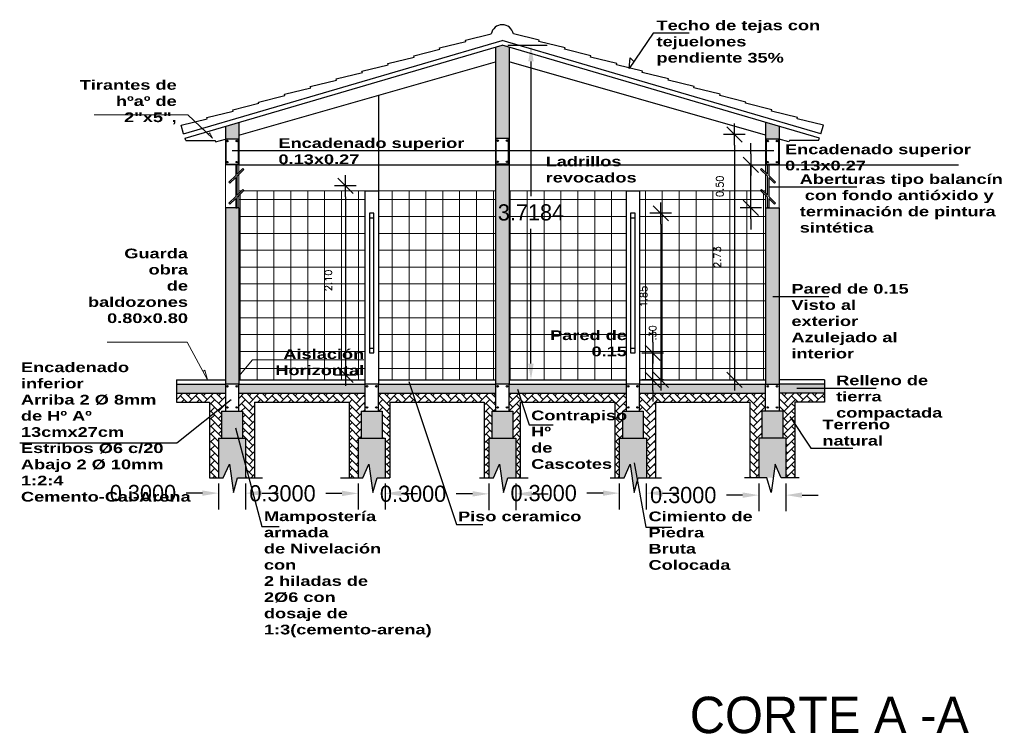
# Model space of a CAD drawing. Header units: millimetres. Extents: x 2197 to 2474, y 339 to 418.
# Tile 13 of 14: x 2438 to 2449, y 367 to 375. Entities that reach past the tile are written whole.
import ezdxf

# ---------------------------------------------------------------- set-up
doc = ezdxf.new("R2010")
doc.units = ezdxf.units.MM
for name, color, linetype in [('aberturas', 2, 'Continuous'), ('Cotas', 3, 'Continuous'), ('ESTRUCT', 113, 'Continuous'), ('FOLHA', 2, 'Continuous')]:
    doc.layers.add(name, color=color, linetype=linetype)
doc.layers.add('P1-HACHURA', color=1, linetype='Continuous', lineweight=5)
doc.styles.add('REGUA60', font='cityb___.ttf', dxfattribs={"width": 1.4})
doc.styles.add('SIMPLEX_8', font='simplex.shx')
doc.dimstyles.new('Copy of 08', dxfattribs={"dimtxt": 0.08, "dimasz": 0.12, "dimexe": 0, "dimexo": 0, "dimgap": 0.15, "dimtad": 1, "dimzin": 4, "dimdsep": 46, "dimtxsty": 'SIMPLEX_8', "dimblk1": 'D', "dimblk2": 'D', "dimsah": 1, "dimcen": 0.09, "dimse1": 1, "dimse2": 1, "dimclre": 256, "dimclrt": 2, "dimadec": 0, "dimazin": 0, "dimtfac": 1, "dimtmove": 2, "dimatfit": 3, "dimldrblk": 'D', "dimfxl": 1, "dimtolj": 1, "dimtzin": 0, "dimarcsym": 0})
doc.dimstyles.get("Standard").update_dxf_attribs({"dimtxt": 0.18, "dimasz": 0.18, "dimexe": 0.18, "dimexo": 0.0625, "dimgap": 0.09, "dimtad": 0, "dimtih": 1, "dimtoh": 1, "dimdec": 4, "dimzin": 0, "dimdsep": 46, "dimtxsty": 'Standard', "dimcen": 0.09, "dimadec": 0, "dimazin": 0, "dimtfac": 1, "dimtdec": 4, "dimtofl": 0, "dimtmove": 0, "dimatfit": 3, "dimfxl": 1, "dimtolj": 1, "dimtzin": 0, "dimarcsym": 0})

# ---------------------------------------------------------------- blocks, each defined once
blk = doc.blocks.new('*D159')
at = {"layer": 'Cotas', "color": 0, "lineweight": -2, "transparency": 16777216}
for p, q in [((2443.268, 374.685), (2443.704, 374.685)), ((2443.524, 374.505), (2443.524, 373.006)), ((2443.524, 371.147), (2443.524, 372.646)), ((2443.343, 370.967), (2443.704, 370.967))]:
    blk.add_line(p, q, dxfattribs=at)
at = {"layer": 'Cotas', "color": 0, "transparency": 16777216}
for points in [[(2443.494, 374.505), (2443.554, 374.505), (2443.524, 374.685)], [(2443.494, 371.147), (2443.554, 371.147), (2443.524, 370.967)]]:
    blk.add_solid(points, dxfattribs=at)
at = {"layer": 'Defpoints', "color": 0, "transparency": 16777216}
for p in [(2443.205, 374.685), (2443.28, 370.967), (2443.524, 370.967)]:
    blk.add_point(p, dxfattribs=at)
at = {"layer": 'Cotas', "color": 0, "lineweight": 5, "transparency": 16777216, "insert": (2443.524, 372.826), "char_height": 0.18, "attachment_point": 5}
blk.add_mtext('\\A1;3.7184', dxfattribs=at)
blk = doc.blocks.new('D')
for p, q in [((0, -1), (0, 1)), ((-1, 0), (1, 0))]:
    blk.add_line(p, q)
at = {"color": 4}
blk.add_line((-0.707, -0.707), (0.707, 0.707), dxfattribs=at)
blk = doc.blocks.new('*D160')
at = {"layer": 'Defpoints', "color": 0, "transparency": 16777216}
for p in [(2446.13, 373.694), (2445.784, 370.967), (2446.13, 370.967)]:
    blk.add_point(p, dxfattribs=at)
at = {"layer": 'FOLHA', "color": 0, "lineweight": -2, "transparency": 16777216}
blk.add_line((2445.784, 373.574), (2445.784, 371.087), dxfattribs=at)
at = {"layer": 'FOLHA', "color": 0, "lineweight": -2, "transparency": 16777216, "xscale": 0.12, "yscale": 0.12, "zscale": 0.12}
for p, rotation in [((2445.784, 373.694), 90), ((2445.784, 370.967), 270)]:
    blk.add_blockref('D', p, dxfattribs=dict(at, rotation=rotation))
at = {"layer": 'FOLHA', "color": 2, "transparency": 16777216, "insert": (2445.594, 372.33), "char_height": 0.08, "attachment_point": 5, "rotation": 90, "style": 'SIMPLEX_8'}
blk.add_mtext('\\A1;2.73', dxfattribs=at)
blk = doc.blocks.new('*D161')
at = {"layer": 'Defpoints', "color": 0, "transparency": 16777216}
for p in [(2444.68, 372.817), (2444.73, 370.967), (2444.965, 370.967)]:
    blk.add_point(p, dxfattribs=at)
at = {"layer": 'FOLHA', "color": 0, "lineweight": -2, "transparency": 16777216}
blk.add_line((2444.965, 372.697), (2444.965, 371.087), dxfattribs=at)
at = {"layer": 'FOLHA', "color": 0, "lineweight": -2, "transparency": 16777216, "xscale": 0.12, "yscale": 0.12, "zscale": 0.12}
for p, rotation in [((2444.965, 372.817), 90), ((2444.965, 370.967), 270)]:
    blk.add_blockref('D', p, dxfattribs=dict(at, rotation=rotation))
at = {"layer": 'FOLHA', "color": 2, "transparency": 16777216, "insert": (2444.775, 371.892), "char_height": 0.08, "attachment_point": 5, "rotation": 90, "style": 'SIMPLEX_8'}
blk.add_mtext('\\A1;1.85', dxfattribs=at)
blk = doc.blocks.new('*D162')
at = {"layer": 'Defpoints', "color": 0, "transparency": 16777216}
for p in [(2444.68, 371.267), (2444.876, 371.267), (2444.73, 370.967)]:
    blk.add_point(p, dxfattribs=at)
at = {"layer": 'FOLHA', "color": 0, "lineweight": -2, "transparency": 16777216}
for p, q in [((2444.876, 371.387), (2444.876, 371.507)), ((2444.876, 370.967), (2444.876, 371.267)), ((2444.876, 370.847), (2444.876, 370.727))]:
    blk.add_line(p, q, dxfattribs=at)
at = {"layer": 'FOLHA', "color": 0, "lineweight": -2, "transparency": 16777216, "xscale": 0.12, "yscale": 0.12, "zscale": 0.12}
for p, rotation in [((2444.876, 371.267), 270), ((2444.876, 370.967), 90)]:
    blk.add_blockref('D', p, dxfattribs=dict(at, rotation=rotation))
at = {"layer": 'FOLHA', "color": 2, "transparency": 16777216, "insert": (2444.876, 371.489), "char_height": 0.08, "attachment_point": 5, "rotation": 90, "style": 'SIMPLEX_8'}
blk.add_mtext('\\A1;.30', dxfattribs=at)
blk = doc.blocks.new('*D163')
at = {"layer": 'Defpoints', "color": 0, "transparency": 16777216}
for p in [(2445.966, 373.357), (2446.13, 373.357), (2445.965, 372.877)]:
    blk.add_point(p, dxfattribs=at)
at = {"layer": 'FOLHA', "color": 0, "lineweight": -2, "transparency": 16777216}
for p, q in [((2445.966, 373.477), (2445.966, 373.597)), ((2445.966, 372.877), (2445.966, 373.357)), ((2445.966, 372.757), (2445.966, 372.637))]:
    blk.add_line(p, q, dxfattribs=at)
at = {"layer": 'FOLHA', "color": 0, "lineweight": -2, "transparency": 16777216, "xscale": 0.12, "yscale": 0.12, "zscale": 0.12}
for p, rotation in [((2445.966, 373.357), 270), ((2445.966, 372.877), 90)]:
    blk.add_blockref('D', p, dxfattribs=dict(at, rotation=rotation))
at = {"layer": 'FOLHA', "color": 2, "transparency": 16777216, "insert": (2445.621, 373.117), "char_height": 0.08, "attachment_point": 5, "rotation": 90, "style": 'SIMPLEX_8'}
blk.add_mtext('\\A1;0.50', dxfattribs=at)
blk = doc.blocks.new('A$C15576121')
for p, q in [((3.158, 1.039), (3.445, 1.11)), ((3.978, 1.039), (3.691, 1.11)), ((2.871, 0.954), (3.162, 1.025)), ((3.162, 1.025), (3.158, 1.039)), ((3.973, 1.025), (3.978, 1.039)), ((4.265, 0.954), (3.973, 1.025)), ((2.584, 0.868), (2.875, 0.939)), ((2.875, 0.939), (2.871, 0.954)), ((4.26, 0.939), (4.265, 0.954)), ((4.552, 0.868), (4.26, 0.939)), ((2.01, 0.696), (2.301, 0.768)), ((2.297, 0.782), (2.588, 0.853)), ((2.301, 0.768), (2.297, 0.782)), ((2.588, 0.853), (2.584, 0.868)), ((4.547, 0.853), (4.552, 0.868)), ((4.839, 0.782), (4.547, 0.853)), ((4.835, 0.768), (4.839, 0.782)), ((5.126, 0.696), (4.835, 0.768)), ((1.722, 0.611), (2.014, 0.682)), ((2.014, 0.682), (2.01, 0.696)), ((5.122, 0.682), (5.126, 0.696)), ((5.413, 0.611), (5.122, 0.682)), ((1.435, 0.525), (1.727, 0.596)), ((1.727, 0.596), (1.722, 0.611)), ((5.409, 0.596), (5.413, 0.611)), ((5.7, 0.525), (5.409, 0.596)), ((1.148, 0.439), (1.44, 0.51)), ((1.153, 0.425), (1.148, 0.439)), ((1.44, 0.51), (1.435, 0.525)), ((5.696, 0.51), (5.7, 0.525)), ((5.987, 0.439), (5.696, 0.51)), ((5.983, 0.425), (5.987, 0.439)), ((0.574, 0.267), (0.866, 0.339)), ((0.861, 0.353), (1.153, 0.425)), ((0.866, 0.339), (0.861, 0.353)), ((6.274, 0.353), (5.983, 0.425)), ((6.27, 0.339), (6.274, 0.353)), ((6.561, 0.267), (6.27, 0.339)), ((0.287, 0.182), (0.578, 0.253)), ((0.578, 0.253), (0.574, 0.267)), ((6.557, 0.253), (6.561, 0.267)), ((6.848, 0.182), (6.557, 0.253)), ((0, 0.096), (0.291, 0.167)), ((0.291, 0.167), (0.287, 0.182)), ((6.844, 0.167), (6.848, 0.182)), ((7.135, 0.096), (6.844, 0.167)), ((0.029, 0), (0, 0.096)), ((7.107, 0), (7.135, 0.096))]:
    blk.add_line(p, q)
blk.add_arc((3.568, 1.087), 0.125, 10.3026, 169.6974)
blk = doc.blocks.new('*D164')
at = {"layer": 'Cotas', "color": 0, "lineweight": -2, "transparency": 16777216}
for p, q in [((2446.055, 369.816), (2446.055, 369.506)), ((2446.355, 369.816), (2446.355, 369.506)), ((2445.875, 369.686), (2445.695, 369.686)), ((2446.535, 369.686), (2446.715, 369.686))]:
    blk.add_line(p, q, dxfattribs=at)
at = {"layer": 'Cotas', "color": 0, "transparency": 16777216}
for points in [[(2445.875, 369.716), (2445.875, 369.656), (2446.055, 369.686)], [(2446.535, 369.716), (2446.535, 369.656), (2446.355, 369.686)]]:
    blk.add_solid(points, dxfattribs=at)
at = {"layer": 'Defpoints', "color": 0, "transparency": 16777216}
for p in [(2446.055, 369.878), (2446.355, 369.878), (2446.055, 369.686)]:
    blk.add_point(p, dxfattribs=at)
at = {"layer": 'Cotas', "color": 0, "transparency": 16777216, "insert": (2445.215, 369.686), "char_height": 0.18, "attachment_point": 5}
blk.add_mtext('\\A1;0.3000', dxfattribs=at)
blk = doc.blocks.new('*D165')
at = {"layer": 'Cotas', "color": 0, "lineweight": -2, "transparency": 16777216}
for p, q in [((2444.505, 369.816), (2444.505, 369.528)), ((2444.805, 369.816), (2444.805, 369.528)), ((2444.325, 369.708), (2444.145, 369.708)), ((2444.985, 369.708), (2445.165, 369.708))]:
    blk.add_line(p, q, dxfattribs=at)
at = {"layer": 'Cotas', "color": 0, "transparency": 16777216}
for points in [[(2444.325, 369.738), (2444.325, 369.678), (2444.505, 369.708)], [(2444.985, 369.738), (2444.985, 369.678), (2444.805, 369.708)]]:
    blk.add_solid(points, dxfattribs=at)
at = {"layer": 'Defpoints', "color": 0, "transparency": 16777216}
for p in [(2444.505, 369.878), (2444.805, 369.878), (2444.505, 369.708)]:
    blk.add_point(p, dxfattribs=at)
at = {"layer": 'Cotas', "color": 0, "transparency": 16777216, "insert": (2443.665, 369.708), "char_height": 0.18, "attachment_point": 5}
blk.add_mtext('\\A1;0.3000', dxfattribs=at)
blk = doc.blocks.new('*D166')
at = {"layer": 'Cotas', "color": 0, "lineweight": -2, "transparency": 16777216}
for p, q in [((2443.055, 369.816), (2443.055, 369.52)), ((2443.355, 369.816), (2443.355, 369.52)), ((2442.875, 369.7), (2442.695, 369.7)), ((2443.535, 369.7), (2443.715, 369.7))]:
    blk.add_line(p, q, dxfattribs=at)
at = {"layer": 'Cotas', "color": 0, "transparency": 16777216}
for points in [[(2442.875, 369.73), (2442.875, 369.67), (2443.055, 369.7)], [(2443.535, 369.73), (2443.535, 369.67), (2443.355, 369.7)]]:
    blk.add_solid(points, dxfattribs=at)
at = {"layer": 'Defpoints', "color": 0, "transparency": 16777216}
for p in [(2443.055, 369.878), (2443.355, 369.878), (2443.055, 369.7)]:
    blk.add_point(p, dxfattribs=at)
at = {"layer": 'Cotas', "color": 0, "transparency": 16777216, "insert": (2442.215, 369.7), "char_height": 0.18, "attachment_point": 5}
blk.add_mtext('\\A1;0.3000', dxfattribs=at)
blk = doc.blocks.new('*D167')
at = {"layer": 'Cotas', "color": 0, "lineweight": -2, "transparency": 16777216}
for p, q in [((2441.605, 369.816), (2441.605, 369.525)), ((2441.905, 369.816), (2441.905, 369.525)), ((2441.425, 369.705), (2441.245, 369.705)), ((2442.085, 369.705), (2442.265, 369.705))]:
    blk.add_line(p, q, dxfattribs=at)
at = {"layer": 'Cotas', "color": 0, "transparency": 16777216}
for points in [[(2441.425, 369.735), (2441.425, 369.675), (2441.605, 369.705)], [(2442.085, 369.735), (2442.085, 369.675), (2441.905, 369.705)]]:
    blk.add_solid(points, dxfattribs=at)
at = {"layer": 'Defpoints', "color": 0, "transparency": 16777216}
for p in [(2441.605, 369.878), (2441.905, 369.878), (2441.605, 369.705)]:
    blk.add_point(p, dxfattribs=at)
at = {"layer": 'Cotas', "color": 0, "transparency": 16777216, "insert": (2440.765, 369.705), "char_height": 0.18, "attachment_point": 5}
blk.add_mtext('\\A1;0.3000', dxfattribs=at)
blk = doc.blocks.new('*D168')
at = {"layer": 'Cotas', "color": 0, "lineweight": -2, "transparency": 16777216}
for p, q in [((2440.055, 369.816), (2440.055, 369.528)), ((2440.355, 369.816), (2440.355, 369.528)), ((2439.875, 369.708), (2439.695, 369.708)), ((2440.535, 369.708), (2440.715, 369.708))]:
    blk.add_line(p, q, dxfattribs=at)
at = {"layer": 'Cotas', "color": 0, "transparency": 16777216}
for points in [[(2439.875, 369.738), (2439.875, 369.678), (2440.055, 369.708)], [(2440.535, 369.738), (2440.535, 369.678), (2440.355, 369.708)]]:
    blk.add_solid(points, dxfattribs=at)
at = {"layer": 'Defpoints', "color": 0, "transparency": 16777216}
for p in [(2440.055, 369.878), (2440.355, 369.878), (2440.055, 369.708)]:
    blk.add_point(p, dxfattribs=at)
at = {"layer": 'Cotas', "color": 0, "transparency": 16777216, "insert": (2439.215, 369.708), "char_height": 0.18, "attachment_point": 5}
blk.add_mtext('\\A1;0.3000', dxfattribs=at)
blk = doc.blocks.new('*D158')
at = {"layer": 'Defpoints', "color": 0, "transparency": 16777216}
for p in [(2443.736, 373.121), (2441.463, 371.021), (2443.736, 371.021)]:
    blk.add_point(p, dxfattribs=at)
at = {"layer": 'FOLHA', "color": 0, "lineweight": -2, "transparency": 16777216}
blk.add_line((2441.463, 373.001), (2441.463, 371.141), dxfattribs=at)
at = {"layer": 'FOLHA', "color": 0, "lineweight": -2, "transparency": 16777216, "xscale": 0.12, "yscale": 0.12, "zscale": 0.12}
for p, rotation in [((2441.463, 373.121), 90), ((2441.463, 371.021), 270)]:
    blk.add_blockref('D', p, dxfattribs=dict(at, rotation=rotation))
at = {"layer": 'FOLHA', "color": 2, "transparency": 16777216, "insert": (2441.273, 372.071), "char_height": 0.08, "attachment_point": 5, "rotation": 90, "style": 'SIMPLEX_8'}
blk.add_mtext('\\A1;2.10', dxfattribs=at)

msp = doc.modelspace()

# ---------------------------------------------------------------- hatches: boundary and pattern name
at = {"layer": 'P1-HACHURA', "lineweight": 20}
h = msp.add_hatch(dxfattribs=at)
h.set_pattern_fill('AR-B816C', color=252, scale=0.01, style=0)
h.set_pattern_definition([(0, (2435.982175, 359.844116), (0.08, 0.08), [0.15625, -0.00375]), (0, (2435.902175, 359.847866), (0.08, 0.08), [0.15625, -0.00375]), (90, (2435.982175, 359.844116), (-0.08, 0.08), [-0.08375, 0.07625]), (90, (2435.978425, 359.844116), (-0.08, 0.08), [-0.08375, 0.07625])])
h.paths.add_polyline_path([(2443.13041, 370.91705), (2443.28041, 370.91705), (2443.28041, 374.66343), (2443.20541, 374.68541), (2443.13041, 374.66343)])
h.paths.add_polyline_path([(2443.27516, 373.64655), (2443.27516, 373.36755), (2443.13566, 373.36755), (2443.13566, 373.64655)], flags=16)
h.paths.add_polyline_path([(2443.32166, 370.61705), (2443.08915, 370.61705), (2443.08915, 370.31705), (2443.32166, 370.31705)])
h.paths.add_polyline_path([(2441.87166, 370.61705), (2441.63915, 370.61705), (2441.63915, 370.31705), (2441.87166, 370.31705)])
h.paths.add_polyline_path([(2440.32166, 370.31705), (2440.32166, 370.61705), (2440.08915, 370.61705), (2440.08915, 370.31705)])
h.paths.add_polyline_path([(2440.28041, 372.87705), (2440.13041, 372.87705), (2440.13041, 370.91705), (2440.28041, 370.91705)])
h.paths.add_polyline_path([(2440.28041, 373.82824), (2440.13041, 373.78429), (2440.13041, 373.35705), (2440.28041, 373.35705)])
h.paths.add_polyline_path([(2440.27516, 373.64217), (2440.27516, 373.36317), (2440.13566, 373.36317), (2440.13566, 373.64217)], flags=16)
h.paths.add_polyline_path([(2446.28041, 373.78429), (2446.13041, 373.82824), (2446.13041, 373.35705), (2446.28041, 373.35705)])
h.paths.add_polyline_path([(2446.13566, 373.64217), (2446.27516, 373.64217), (2446.27516, 373.36317), (2446.13566, 373.36317)], flags=16)
h.paths.add_polyline_path([(2446.13041, 372.87705), (2446.13041, 370.91705), (2446.28041, 370.91705), (2446.28041, 372.87705)])
h.paths.add_polyline_path([(2446.08915, 370.61705), (2446.08915, 370.31705), (2446.32166, 370.31705), (2446.32166, 370.61705)])
h.paths.add_polyline_path([(2444.77166, 370.61705), (2444.53915, 370.61705), (2444.53915, 370.31705), (2444.77166, 370.31705)])
at = {"layer": 'P1-HACHURA', "lineweight": 5}
h = msp.add_hatch(dxfattribs=at)
h.set_pattern_fill('ANSI37', color=1, scale=1.5, angle=45, style=0)
h.set_pattern_definition([(90, (2435.98218, 359.84412), (-0.1875, 3e-17), []), (180, (2435.98218, 359.84412), (-3e-17, -0.1875), [])])
h.paths.add_polyline_path([(2441.68041, 373.06705), (2440.33139, 373.06705), (2440.28041, 373.0172), (2440.28041, 372.87705), (2440.28041, 370.96705), (2441.68041, 370.96705)])
h.paths.add_polyline_path([(2441.83041, 370.96705), (2443.13041, 370.96705), (2443.13041, 373.06705), (2441.83041, 373.06705)])
h.paths.add_polyline_path([(2443.28041, 370.96705), (2444.58041, 370.96705), (2444.58041, 373.06705), (2443.28041, 373.06705)])
h.paths.add_polyline_path([(2444.73041, 370.96705), (2446.13041, 370.96705), (2446.13041, 372.87705), (2446.13041, 373.0172), (2446.07942, 373.06705), (2444.73041, 373.06705)])
h.paths.add_polyline_path([(2440.41493, 371.14183), (2441.71819, 371.14183), (2441.71819, 371.36741), (2440.41493, 371.36741)], flags=9)
h.paths.add_polyline_path([(2443.05948, 372.69123), (2443.98948, 372.69123), (2443.98948, 372.96123), (2443.05948, 372.96123)], flags=9)
h.paths.add_polyline_path([(2443.54935, 371.34947), (2444.63693, 371.34947), (2444.63693, 371.57505), (2443.54935, 371.57505)], flags=9)
h.paths.add_polyline_path([(2445.6536, 372.18847), (2445.6536, 372.47228), (2445.5336, 372.47228), (2445.5336, 372.18847)], flags=24)
h.paths.add_polyline_path([(2444.83485, 371.75776), (2444.83485, 372.02633), (2444.71485, 372.02633), (2444.71485, 371.75776)], flags=9)
h.paths.add_polyline_path([(2444.93606, 371.38473), (2444.93606, 371.59235), (2444.81606, 371.59235), (2444.81606, 371.38473)], flags=24)
h.paths.add_polyline_path([(2445.68068, 372.97514), (2445.68068, 373.25895), (2445.56068, 373.25895), (2445.56068, 372.97514)], flags=9)
h = msp.add_hatch(dxfattribs=at)
h.set_pattern_fill('AR-CONC', color=252, scale=0.02, style=0)
h.set_pattern_definition([(50, (2435.98218, 359.84412), (0.143452, -0.0125504), [0.015, -0.165]), (355, (2435.98218, 359.84412), (-0.0277503, 0.1504384), [0.012, -0.132]), (100.4514, (2435.99413, 359.84307), (0.1157019, 0.1378879), [0.012748, -0.1402284]), (46.1842, (2435.98218, 359.88412), (0.2134482, -0.0331038), [0.0225, -0.2475]), (96.6356, (2435.99996, 359.88136), (0.1869325, 0.1948236), [0.019122, -0.2103426]), (351.1842, (2435.98218, 359.88412), (0.1869324, 0.1948237), [0.018, -0.198]), (21, (2436.00218, 359.87412), (0.1193814, -0.0805238), [0.015, -0.165]), (326, (2436.00218, 359.87412), (0.048663, 0.14503), [0.012, -0.132]), (71.4514, (2436.01212, 359.8674), (0.1680445, 0.0645061), [0.012748, -0.1402284]), (37.5, (2435.982175, 359.844116), (0.00243197, 0.06657877), [0, -0.1304, 0, -0.134, 0, -0.1325]), (7.5, (2435.982175, 359.844116), (0.0526139, 0.07888234), [0, -0.0764, 0, -0.1274, 0, -0.0505]), (327.5, (2435.937575, 359.844116), (0.10676449, -0.00451097), [0, -0.05, 0, -0.156, 0, -0.207]), (317.5, (2435.91758, 359.84412), (0.11663723, 0.020021), [0, -0.065, 0, -0.1036, 0, -0.147])])
h.paths.add_polyline_path([(2446.28041, 370.91705), (2446.28041, 370.81705), (2446.78389, 370.81705), (2446.78389, 370.91705)])
h.paths.add_polyline_path([(2444.73041, 370.91705), (2444.73041, 370.81705), (2446.13041, 370.81705), (2446.13041, 370.91705)])
h.paths.add_polyline_path([(2444.58041, 370.81705), (2444.58041, 370.91705), (2443.28041, 370.91705), (2443.28041, 370.81705)])
h.paths.add_polyline_path([(2443.13041, 370.81705), (2443.13041, 370.91705), (2441.83041, 370.91705), (2441.83041, 370.81705)])
h.paths.add_polyline_path([(2440.28041, 370.91705), (2440.28041, 370.81705), (2441.68041, 370.81705), (2441.68041, 370.91705)])
h.paths.add_polyline_path([(2439.58679, 370.91705), (2439.58679, 370.81705), (2440.13041, 370.81705), (2440.13041, 370.91705)])
h = msp.add_hatch(dxfattribs=at)
h.set_pattern_fill('AR-HBONE', color=252, scale=0.015, style=0)
h.set_pattern_definition([(45, (2435.982175, 359.844116), (7e-18, 0.08485281), [0.18, -0.06]), (135, (2436.0246, 359.88654), (7e-18, 0.08485281), [0.18, -0.06])])
h.paths.add_polyline_path([(2439.95541, 369.87881), (2440.05541, 369.87838), (2440.05541, 370.31705), (2440.08915, 370.31705), (2440.08915, 370.61705), (2440.13041, 370.61705), (2440.13041, 370.81705), (2439.58679, 370.81705), (2439.58679, 370.71705), (2439.95541, 370.71705)])
h.paths.add_polyline_path([(2440.45541, 370.71705), (2441.50541, 370.71705), (2441.50541, 369.87856), (2441.60541, 369.8783), (2441.60541, 370.31705), (2441.63915, 370.31705), (2441.63915, 370.61705), (2441.68041, 370.61705), (2441.68041, 370.81705), (2440.28041, 370.81705), (2440.28041, 370.61705), (2440.32166, 370.61705), (2440.32166, 370.31705), (2440.35541, 370.31705), (2440.35541, 369.87801), (2440.45541, 369.87785)])
h.paths.add_polyline_path([(2441.87166, 370.61705), (2441.87166, 370.31705), (2441.90541, 370.31705), (2441.90541, 369.87787), (2441.95541, 369.87772), (2441.95541, 370.71705), (2443.00541, 370.71705), (2443.00541, 369.8786), (2443.05541, 369.87838), (2443.05541, 370.31705), (2443.08915, 370.31705), (2443.08915, 370.61705), (2443.13041, 370.61705), (2443.13041, 370.81705), (2441.83041, 370.81705), (2441.83041, 370.61705)])
h.paths.add_polyline_path([(2444.45541, 370.71705), (2444.45541, 369.8786), (2444.50541, 369.87838), (2444.50541, 370.31705), (2444.53915, 370.31705), (2444.53915, 370.61705), (2444.58041, 370.61705), (2444.58041, 370.81705), (2443.28041, 370.81705), (2443.28041, 370.61705), (2443.32166, 370.61705), (2443.32166, 370.31705), (2443.35541, 370.31705), (2443.35541, 369.87798), (2443.40541, 369.87788), (2443.40541, 370.71705)])
h.paths.add_polyline_path([(2444.90541, 370.71705), (2445.95541, 370.71705), (2445.95541, 369.87782), (2446.05541, 369.878), (2446.05541, 370.31705), (2446.08915, 370.31705), (2446.08915, 370.61705), (2446.13041, 370.61705), (2446.13041, 370.81705), (2444.73041, 370.81705), (2444.73041, 370.61705), (2444.77166, 370.61705), (2444.77166, 370.31705), (2444.80541, 370.31705), (2444.80541, 369.878), (2444.90541, 369.87783)])
h.paths.add_polyline_path([(2446.45541, 370.71705), (2446.78389, 370.71705), (2446.78389, 370.81705), (2446.28041, 370.81705), (2446.28041, 370.61705), (2446.32166, 370.61705), (2446.32166, 370.31705), (2446.35541, 370.31705), (2446.35541, 369.87833), (2446.45541, 369.87866)])
h = msp.add_hatch(dxfattribs=at)
h.set_pattern_fill('GRAVEL', color=252, scale=0.3, style=0)
h.set_pattern_definition([(228.0128, (2436.198175, 360.144116), (-2.39999947, -2.700000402), [0.040361, -3.9957264]), (184.9697, (2436.171175, 360.114116), (3.600000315, 0.299997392), [0.0692604, -6.8567775]), (132.5104, (2436.102175, 360.108116), (2.999997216, -3.300002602), [0.0488364, -4.8348096]), (267.2737, (2435.985175, 360.033116), (0.299998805, 6.000000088), [0.0630714, -6.2440674]), (292.8337, (2435.982175, 359.970116), (-1.500002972, 3.599998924), [0.0618465, -6.122812]), (357.2737, (2436.006175, 359.913116), (-6.000000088, 0.299998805), [0.0630714, -6.2440674]), (37.6942, (2436.069175, 359.910116), (-3.900002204, -2.9999971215), [0.0834087, -8.2574547]), (72.2553, (2436.135175, 359.961116), (2.100003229, 6.599998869), [0.0787464, -7.7958963]), (121.4296, (2436.159175, 360.036116), (-2.40000247, 3.899998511), [0.063285, -6.265222]), (175.2364, (2436.126175, 360.090116), (3.300000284, -0.29999746), [0.0722496, -3.540229]), (222.3974, (2436.054175, 360.096116), (-3.6000022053, -3.2999976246), [0.0934344, -9.2500125]), (138.8141, (2436.282175, 360.030116), (-2.100000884, 1.799999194), [0.0318903, -3.157153]), (171.4692, (2436.258175, 360.051116), (3.899999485, -0.600002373), [0.060671, -6.0064533]), (225, (2436.19818, 360.06012), (-3e-17, -0.3), [0.042426, -0.3818376]), (203.1986, (2436.177175, 360.096116), (1.49999992, 0.6000004), [0.0228474, -2.2618845]), (291.8014, (2436.156175, 360.087116), (-0.29999997, 0.90000008), [0.032311, -1.5832386]), (30.9638, (2436.168175, 360.057116), (0.8999994, 0.60000075), [0.0524787, -1.696807]), (161.5651, (2436.21318, 360.08412), (0.6000001, -0.2999995), [0.0379473, -0.910736]), (16.3895, (2435.982175, 360.087116), (3.00000066, 0.899997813), [0.05316, -5.2628535]), (70.3462, (2436.033175, 360.102116), (-1.199998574, -3.30000064), [0.0445983, -4.4152224]), (293.1986, (2436.213175, 360.144116), (-0.6000004, 1.49999992), [0.0456945, -2.2390374]), (343.6105, (2436.231175, 360.102116), (-3.00000066, 0.899997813), [0.05316, -5.2628535]), (339.444, (2435.982175, 359.901116), (-1.50000055, 0.5999988), [0.051264, -2.511937]), (294.7751, (2436.030175, 359.883116), (-1.499997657, 3.300001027), [0.0429534, -4.252393]), (66.8014, (2436.216175, 359.844116), (0.6000004, 1.49999992), [0.0456945, -2.2390374]), (17.354, (2436.234175, 359.886116), (-3.900000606, -1.19999835), [0.0502893, -4.978627]), (69.444, (2436.069175, 359.844116), (-0.5999988, -1.50000055), [0.025632, -2.537569]), (101.3099, (2436.198175, 359.844116), (-0.2999993, 1.20000023), [0.015297, -1.5144087]), (165.9638, (2436.195175, 359.859116), (0.90000016, -0.2999994), [0.0618465, -1.175085]), (186.009, (2436.135175, 359.874116), (2.999999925, 0.299999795), [0.057315, -5.674177]), (303.6901, (2436.168175, 360.030116), (-0.3000004, 0.59999987), [0.0432666, -1.0383987]), (353.1572, (2436.192175, 359.994116), (5.09999981, -0.600002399), [0.075538, -7.478269]), (60.9454, (2436.267175, 359.985116), (-1.20000001, -2.100000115), [0.030887, -3.057802]), (90, (2436.28218, 360.01212), (-0.3, 0.3), [0.018, -0.282]), (120.2564, (2436.129175, 359.883116), (1.199998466, -2.100000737), [0.041677, -4.126056]), (48.0128, (2436.108175, 359.919116), (2.39999947, 2.700000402), [0.0807216, -3.9553656]), (0, (2436.16218, 359.97912), (0.3, 0.3), [0.078, -0.222]), (325.3048, (2436.240175, 359.979116), (-2.999998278, 2.100002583), [0.047434, -4.695982]), (254.0546, (2436.279175, 359.952116), (-0.29999997, -1.20000004), [0.0436806, -2.1403524]), (207.646, (2436.267175, 359.910116), (-5.699998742, -3.000002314), [0.0711195, -7.040842]), (175.4261, (2436.204175, 359.877116), (-3.9000001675, 0.29999844), [0.0752397, -7.448722])])
h.paths.add_polyline_path([(2443.17486, 370.0311), (2443.21985, 369.71382), (2443.26578, 369.87816), (2443.35541, 369.87798), (2443.35541, 370.31705), (2443.05541, 370.31705), (2443.05541, 369.87838), (2443.10737, 369.87816)])
h.paths.add_polyline_path([(2441.72486, 370.0311), (2441.76985, 369.71382), (2441.81578, 369.87816), (2441.90541, 369.87787), (2441.90541, 370.31705), (2441.60541, 370.31705), (2441.60541, 369.8783), (2441.65737, 369.87816)])
h.paths.add_polyline_path([(2444.80541, 370.31705), (2444.50541, 370.31705), (2444.50541, 369.87838), (2444.55737, 369.87816), (2444.62486, 370.0311), (2444.66985, 369.71382), (2444.71578, 369.87816), (2444.80541, 369.878)])
h.paths.add_polyline_path([(2446.05541, 369.878), (2446.21428, 369.87828), (2446.23595, 370.0311), (2446.30344, 369.87816), (2446.35541, 369.87833), (2446.35541, 370.31705), (2446.05541, 370.31705)])
h.paths.add_polyline_path([(2440.17486, 370.0311), (2440.21985, 369.71382), (2440.26578, 369.87816), (2440.35541, 369.87801), (2440.35541, 370.31705), (2440.05541, 370.31705), (2440.05541, 369.87838), (2440.10737, 369.87816)])

# ---------------------------------------------------------------- linework, layer by layer
at = {"color": 252}
for p, q in [((2439.66629, 373.70034), (2443.20541, 374.73819)), ((2446.74452, 373.70034), (2443.20541, 374.73819)), ((2439.68232, 373.65298), (2443.20541, 374.68541)), ((2443.13041, 374.66343), (2443.13041, 370.91705)), ((2446.72849, 373.65298), (2443.20541, 374.68541)), ((2443.28041, 374.66343), (2443.28041, 370.91705)), ((2440.28041, 373.68372), (2443.13041, 374.50166)), ((2446.13041, 373.68372), (2443.28041, 374.50166)), ((2441.83041, 374.12857), (2441.83041, 370.91705)), ((2440.13041, 373.78429), (2440.13041, 373.35705)), ((2440.28041, 373.82824), (2440.28041, 373.35705)), ((2446.13041, 373.82824), (2446.13041, 373.35705)), ((2446.28041, 373.78429), (2446.28041, 373.35705)), ((2439.69193, 373.62456), (2439.68232, 373.65298)), ((2440.02138, 373.60938), (2440.13041, 373.64067)), ((2446.38943, 373.60938), (2446.28041, 373.64067)), ((2446.71888, 373.62456), (2446.72849, 373.65298)), ((2439.69193, 373.62456), (2440.01624, 373.62456)), ((2440.01624, 373.62456), (2440.02138, 373.60938)), ((2446.39457, 373.62456), (2446.38943, 373.60938)), ((2446.71888, 373.62456), (2446.39457, 373.62456)), ((2440.28041, 373.35705), (2440.13041, 373.35705)), ((2446.13041, 373.35705), (2446.28041, 373.35705)), ((2441.68041, 373.06705), (2441.68041, 370.91705)), ((2441.68041, 373.06705), (2441.83041, 373.06705)), ((2441.83041, 373.06705), (2441.83041, 370.91705)), ((2444.58041, 373.06705), (2444.58041, 370.91705)), ((2444.58041, 373.06705), (2444.73041, 373.06705)), ((2444.73041, 373.06705), (2444.73041, 370.91705)), ((2440.13041, 372.87705), (2440.13041, 370.91705)), ((2440.28041, 372.87705), (2440.13041, 372.87705)), ((2440.28041, 372.87705), (2440.28041, 370.91705)), ((2446.13041, 372.87705), (2446.28041, 372.87705)), ((2446.13041, 372.87705), (2446.13041, 370.91705)), ((2446.28041, 372.87705), (2446.28041, 370.91705)), ((2439.58679, 370.96705), (2440.13041, 370.96705)), ((2439.58679, 370.96705), (2439.58679, 370.71705)), ((2439.58679, 370.91705), (2440.13041, 370.91705)), ((2440.28041, 370.96705), (2441.68041, 370.96705)), ((2440.28041, 370.91705), (2441.68041, 370.91705)), ((2441.83041, 370.96705), (2443.13041, 370.96705)), ((2441.83041, 370.91705), (2443.13041, 370.91705)), ((2443.28041, 370.96705), (2444.58041, 370.96705)), ((2443.28041, 370.91705), (2444.58041, 370.91705)), ((2444.73041, 370.96705), (2446.13041, 370.96705)), ((2444.73041, 370.91705), (2446.13041, 370.91705)), ((2446.78389, 370.96705), (2446.28041, 370.96705)), ((2446.78389, 370.91705), (2446.28041, 370.91705)), ((2446.78389, 370.96705), (2446.78389, 370.71705)), ((2439.58679, 370.81705), (2440.13041, 370.81705)), ((2440.28041, 370.81705), (2441.68041, 370.81705)), ((2441.83041, 370.81705), (2443.13041, 370.81705)), ((2443.28041, 370.81705), (2444.58041, 370.81705)), ((2444.73041, 370.81705), (2446.13041, 370.81705)), ((2446.78389, 370.81705), (2446.28041, 370.81705)), ((2439.58679, 370.71705), (2439.95541, 370.71705)), ((2439.95541, 370.71705), (2439.95541, 369.87816)), ((2440.45541, 370.71705), (2441.50541, 370.71705)), ((2440.45541, 370.71705), (2440.45541, 369.87816)), ((2441.50541, 370.71705), (2441.50541, 369.87816)), ((2441.95541, 370.71705), (2443.00541, 370.71705)), ((2441.95541, 370.71705), (2441.95541, 369.87816)), ((2443.00541, 370.71705), (2443.00541, 369.87816)), ((2443.40541, 370.71705), (2444.45541, 370.71705)), ((2443.40541, 370.71705), (2443.40541, 369.87816)), ((2444.45541, 370.71705), (2444.45541, 369.87816)), ((2444.90541, 370.71705), (2445.95541, 370.71705)), ((2444.90541, 370.71705), (2444.90541, 369.87816)), ((2445.95541, 370.71705), (2445.95541, 369.87816)), ((2446.78389, 370.71705), (2446.45541, 370.71705)), ((2446.45541, 370.71705), (2446.45541, 369.87816)), ((2440.08915, 370.61705), (2440.32166, 370.61705)), ((2440.08915, 370.61705), (2440.08915, 370.31705)), ((2440.32166, 370.61705), (2440.32166, 370.31705)), ((2441.63915, 370.61705), (2441.87166, 370.61705)), ((2441.63915, 370.61705), (2441.63915, 370.31705)), ((2441.87166, 370.61705), (2441.87166, 370.31705)), ((2443.08915, 370.61705), (2443.32166, 370.61705)), ((2443.08915, 370.61705), (2443.08915, 370.31705)), ((2443.32166, 370.61705), (2443.32166, 370.31705)), ((2444.53915, 370.61705), (2444.77166, 370.61705)), ((2444.53915, 370.61705), (2444.53915, 370.31705)), ((2444.77166, 370.61705), (2444.77166, 370.31705)), ((2446.32166, 370.61705), (2446.08915, 370.61705)), ((2446.08915, 370.61705), (2446.08915, 370.31705)), ((2446.32166, 370.61705), (2446.32166, 370.31705)), ((2440.05541, 370.31705), (2440.05541, 369.87816)), ((2440.05541, 370.31705), (2440.35541, 370.31705)), ((2440.35541, 370.31705), (2440.35541, 369.87816)), ((2441.60541, 370.31705), (2441.60541, 369.87816)), ((2441.60541, 370.31705), (2441.90541, 370.31705)), ((2441.90541, 370.31705), (2441.90541, 369.87816)), ((2443.05541, 370.31705), (2443.05541, 369.87816)), ((2443.05541, 370.31705), (2443.35541, 370.31705)), ((2443.35541, 370.31705), (2443.35541, 369.87816)), ((2444.50541, 370.31705), (2444.50541, 369.87816)), ((2444.50541, 370.31705), (2444.80541, 370.31705)), ((2444.80541, 370.31705), (2444.80541, 369.87816)), ((2446.05541, 370.31705), (2446.05541, 369.87816)), ((2446.35541, 370.31705), (2446.05541, 370.31705)), ((2446.35541, 370.31705), (2446.35541, 369.87816))]:
    msp.add_line(p, q, dxfattribs=at)
at = {"color": 252, "lineweight": 5}
for p, q in [((2440.13041, 373.35705), (2440.13041, 372.87705)), ((2440.28041, 373.35705), (2440.28041, 373.27067)), ((2446.13041, 373.35705), (2446.13041, 373.27067)), ((2446.28041, 373.35705), (2446.28041, 372.87705)), ((2440.28041, 373.2497), (2440.28041, 373.03817)), ((2446.13041, 373.2497), (2446.13041, 373.03817)), ((2440.28041, 373.0172), (2440.28041, 372.87705)), ((2446.13041, 373.0172), (2446.13041, 372.87705))]:
    msp.add_line(p, q, dxfattribs=at)
at = {"layer": 'aberturas', "color": 252}
for p, q in [((2441.73041, 372.76705), (2441.78041, 372.76705)), ((2444.63041, 372.76705), (2444.68041, 372.76705)), ((2441.73041, 371.31705), (2441.78041, 371.31705)), ((2444.63041, 371.31705), (2444.68041, 371.31705))]:
    msp.add_line(p, q, dxfattribs=at)
for points in [[(2440.26041, 373.25112), (2440.26041, 373.35705), (2440.24541, 373.35705), (2440.24541, 373.23645)], [(2440.26041, 373.23014), (2440.33591, 373.30396), (2440.32542, 373.31469), (2440.26041, 373.25112)], [(2446.15041, 373.23014), (2446.0749, 373.30396), (2446.08539, 373.31469), (2446.15041, 373.25112)], [(2446.15041, 373.25112), (2446.15041, 373.35705), (2446.16541, 373.35705), (2446.16541, 373.23645)], [(2440.24541, 373.23645), (2440.1699, 373.16263), (2440.18039, 373.15191), (2440.24541, 373.21548)], [(2440.24541, 373.21548), (2440.24541, 373.00395)], [(2440.26041, 373.01862), (2440.26041, 373.23014)], [(2446.15041, 373.01862), (2446.15041, 373.23014)], [(2446.16541, 373.23645), (2446.24091, 373.16263), (2446.23042, 373.15191), (2446.16541, 373.21548)], [(2446.16541, 373.21548), (2446.16541, 373.00395)], [(2440.24541, 373.00395), (2440.1699, 372.93013), (2440.18039, 372.91941), (2440.24541, 372.98298)], [(2440.24541, 372.98298), (2440.24541, 372.87705), (2440.26041, 372.87705), (2440.26041, 372.99764)], [(2440.26041, 372.99764), (2440.33591, 373.07146), (2440.32542, 373.08219), (2440.26041, 373.01862)], [(2446.15041, 372.99764), (2446.0749, 373.07146), (2446.08539, 373.08219), (2446.15041, 373.01862)], [(2446.16541, 372.98298), (2446.16541, 372.87705), (2446.15041, 372.87705), (2446.15041, 372.99764)], [(2446.16541, 373.00395), (2446.24091, 372.93013), (2446.23042, 372.91941), (2446.16541, 372.98298)]]:
    msp.add_lwpolyline(points, dxfattribs=at)
for points in [[(2441.73041, 371.26705), (2441.78041, 371.26705), (2441.78041, 372.81705), (2441.73041, 372.81705)], [(2444.63041, 371.26705), (2444.68041, 371.26705), (2444.68041, 372.81705), (2444.63041, 372.81705)]]:
    msp.add_lwpolyline(points, close=True, dxfattribs=at)
at = {"layer": 'ESTRUCT', "color": 252}
for points in [[(2440.27516, 373.64217), (2440.13566, 373.64217), (2440.13566, 373.36317), (2440.27516, 373.36317), (2440.27516, 373.64217)], [(2443.27516, 373.64655), (2443.13566, 373.64655), (2443.13566, 373.36755), (2443.27516, 373.36755), (2443.27516, 373.64655)], [(2446.27516, 373.64217), (2446.13566, 373.64217), (2446.13566, 373.36317), (2446.27516, 373.36317), (2446.27516, 373.64217)], [(2440.28041, 370.91705), (2440.13041, 370.91705), (2440.13041, 370.61705), (2440.28041, 370.61705), (2440.28041, 370.91705)], [(2441.83041, 370.91705), (2441.68041, 370.91705), (2441.68041, 370.61705), (2441.83041, 370.61705), (2441.83041, 370.91705)], [(2443.28041, 370.91705), (2443.13041, 370.91705), (2443.13041, 370.61705), (2443.28041, 370.61705), (2443.28041, 370.91705)], [(2444.73041, 370.91705), (2444.58041, 370.91705), (2444.58041, 370.61705), (2444.73041, 370.61705), (2444.73041, 370.91705)], [(2446.13041, 370.91705), (2446.28041, 370.91705), (2446.28041, 370.61705), (2446.13041, 370.61705), (2446.13041, 370.91705)]]:
    msp.add_lwpolyline(points, dxfattribs=at)
for centre in [(2440.15388, 373.61985), (2440.25693, 373.61985), (2443.15388, 373.62422), (2443.25693, 373.62422), (2446.15388, 373.61985), (2446.25693, 373.61985), (2440.15388, 373.3855), (2440.25693, 373.3855), (2443.15388, 373.38987), (2443.25693, 373.38987), (2446.15388, 373.3855), (2446.25693, 373.3855), (2440.15388, 370.89472), (2440.25693, 370.89472), (2441.70388, 370.89472), (2441.80693, 370.89472), (2443.15388, 370.89472), (2443.25693, 370.89472), (2444.60388, 370.89472), (2444.70693, 370.89472), (2446.15388, 370.89472), (2446.25693, 370.89472), (2440.15388, 370.66037), (2440.25693, 370.66037), (2441.70388, 370.66037), (2441.80693, 370.66037), (2443.15388, 370.66037), (2443.25693, 370.66037), (2444.60388, 370.66037), (2444.70693, 370.66037), (2446.15388, 370.66037), (2446.25693, 370.66037)]:
    msp.add_circle(centre, 0.008, dxfattribs=at)
at = {"layer": 'FOLHA', "color": 252}
for p, q in [((2444.87997, 374.81935), (2444.61324, 374.42748)), ((2445.28007, 374.81935), (2444.87997, 374.81935)), ((2444.61324, 374.42748), (2444.62575, 374.54421)), ((2444.62575, 374.54421), (2444.66656, 374.50272)), ((2440.20715, 373.51434), (2446.22143, 373.51434)), ((2446.83162, 371.88979), (2446.20922, 371.88979)), ((2443.37539, 370.86234), (2443.50336, 370.46631)), ((2440.19531, 370.74391), (2439.59114, 370.26458)), ((2446.39783, 370.55973), (2446.63359, 370.20599)), ((2443.50336, 370.46631), (2443.7713, 370.46631)), ((2446.63359, 370.20599), (2447.10039, 370.20599))]:
    msp.add_line(p, q, dxfattribs=at)
at = {"layer": 'FOLHA', "color": 2, "lineweight": 5}
for p, q in [((2438.6728, 373.91283), (2439.71531, 373.91283)), ((2438.8166, 371.38369), (2439.70497, 371.38369))]:
    msp.add_line(p, q, dxfattribs=at)
at = {"layer": 'FOLHA', "color": 252, "lineweight": 5}
for p, q in [((2439.71531, 373.91283), (2439.98673, 373.65347)), ((2439.95707, 373.71019), (2439.9429, 373.69536)), ((2439.98673, 373.65347), (2439.95707, 373.71019)), ((2439.70497, 371.38369), (2439.93041, 370.96705)), ((2440.43082, 371.18905), (2440.28041, 371.00654)), ((2441.668, 371.18905), (2440.43082, 371.18905)), ((2439.90278, 371.07264), (2439.87996, 371.06029)), ((2439.93041, 370.96705), (2439.90278, 371.07264))]:
    msp.add_line(p, q, dxfattribs=at)
at = {"layer": 'FOLHA'}
msp.add_line((2440.28041, 373.35705), (2448.27055, 373.35705), dxfattribs=at)
at = {"layer": 'FOLHA', "color": 2}
for p, q in [((2447.14286, 373.10785), (2446.16682, 373.10785)), ((2442.1666, 370.94869), (2442.69556, 369.35772)), ((2446.47799, 370.87574), (2447.35947, 370.87574)), ((2440.24197, 370.43475), (2440.53393, 369.33665)), ((2439.59114, 370.26458), (2437.8462, 370.26458)), ((2444.66886, 370.04333), (2444.79979, 369.32808)), ((2440.53393, 369.33665), (2440.72663, 369.33665)), ((2442.69556, 369.35772), (2442.98903, 369.35772)), ((2444.79979, 369.32808), (2445.08681, 369.32808))]:
    msp.add_line(p, q, dxfattribs=at)
at = {"layer": 'FOLHA', "color": 252}
for points in [[(2439.95355, 369.87882), (2440.10737, 369.87816), (2440.17486, 370.0311), (2440.21985, 369.71382), (2440.26578, 369.87816), (2440.54151, 369.87771)], [(2441.4105, 369.87882), (2441.65737, 369.87816), (2441.72486, 370.0311), (2441.76985, 369.71382), (2441.81578, 369.87816), (2441.95679, 369.87771)], [(2442.95355, 369.87882), (2443.10737, 369.87816), (2443.17486, 370.0311), (2443.21985, 369.71382), (2443.26578, 369.87816), (2443.49271, 369.87771)], [(2444.40355, 369.87882), (2444.55737, 369.87816), (2444.62486, 370.0311), (2444.66985, 369.71382), (2444.71578, 369.87816), (2444.97359, 369.87771)], [(2446.50338, 369.87882), (2446.30344, 369.87816), (2446.23595, 370.0311), (2446.19096, 369.71382), (2446.14503, 369.87816), (2445.89598, 369.87771)]]:
    msp.add_lwpolyline(points, dxfattribs=at)
at = {"layer": 'P1-HACHURA', "color": 252}
msp.add_line((2440.28041, 373.06705), (2440.30994, 373.06705), dxfattribs=at)
at = {"layer": 'P1-HACHURA', "color": 252, "lineweight": 5}
for p, q in [((2440.33139, 373.06705), (2441.68041, 373.06705)), ((2441.83041, 373.06705), (2443.13041, 373.06705)), ((2443.28041, 373.06705), (2444.58041, 373.06705)), ((2444.73041, 373.06705), (2446.13041, 373.06705))]:
    msp.add_line(p, q, dxfattribs=at)

# ---------------------------------------------------------------- block references
at = {"color": 252}
msp.add_blockref('A$C15576121', (2439.63766, 373.70034), dxfattribs=at)

# ---------------------------------------------------------------- texts
at = {"insert": (2445.28786, 367.03559), "char_height": 0.4050353, "attachment_point": 7}
msp.add_mtext_dynamic_manual_height_columns('\\A1;{\\fZurich Cn BT|b0|i0|c0|p34;\\C2;CORTE A -A }', width=12.8012145, gutter_width=1, heights=[0], dxfattribs=at)
at = {"layer": 'FOLHA', "color": 2, "style": 'REGUA60'}
for s, insert, char_height, width, attachment_point in [('Techo de tejas con tejuelones\\Ppendiente 35%', (2444.91817, 374.95891), 0.1078537, 1.9620914, 1), ('Tirantes de hºaº de 2"x5", ', (2439.58985, 374.29753), 0.1078537, 1.2403879, 3), ('Encadenado superior 0.13x0.27', (2440.71979, 373.65086), 0.1078537, 2.2223631, 1), ('Encadenado superior 0.13x0.27', (2446.34579, 373.58148), 0.1078537, 2.2223631, 1), ('Ladrillos revocados ', (2443.68759, 373.44734), 0.1078537, 1.3304703, 1), ('Aberturas tipo balancín  con fondo antióxido y terminación de pintura sintética ', (2446.50903, 373.25061), 0.1078537, 2.2884678, 1), ('Guarda obra\\Pde baldozones\\P0.80x0.80', (2439.71506, 372.42478), 0.1078537, 0.8490937, 3), ('Pared de 0.15\\PVisto al exterior\\PAzulejado al interior', (2446.41673, 372.03199), 0.1078537, 1.3572463, 1), ('Pared de 0.15', (2444.58966, 371.51625), 0.1078537, 1.0248324, 3), ('Aislación Horizontal', (2441.67223, 371.30633), 0.1078537, 1.2403879, 3), ('Encadenado inferior\\PArriba 2 Ø 8mm\\Pde Hº Aº 13cmx27cm\\PEstribos Ø6 c/20\\PAbajo 2 Ø 10mm\\P1:2:4 Cemento-Cal-Arena', (2437.86039, 371.16013), 0.1078537, 1.7244004, 1), ('Relleno de tierra\\Pcompactada', (2446.91367, 371.01494), 0.1078537, 1.1103125, 1), ('Terreno\\Pnatural', (2446.76073, 370.52461), 0.107854, 0.5264521, 1), ('Mampostería armada\\Pde Nivelación con \\P2 hiladas de 2Ø6 con\\Pdosaje de 1:3(cemento-arena)', (2440.5589, 369.50501), 0.1078537, 1.5317048, 1), ('Piso ceramico', (2442.7147, 369.50373), 0.1078537, 1.7321724, 1), ('Cimiento de Piedra\\PBruta Colocada', (2444.83003, 369.50373), 0.1078537, 1.2840098, 1)]:
    msp.add_mtext(s, dxfattribs=dict(at, insert=insert, char_height=char_height, width=width, attachment_point=attachment_point))
at = {"layer": 'FOLHA', "color": 252, "insert": (2443.52687, 370.62517), "char_height": 0.1078537, "width": 0.9027796, "attachment_point": 1, "style": 'REGUA60'}
msp.add_mtext('Contrapiso Hº\\Pde Cascotes', dxfattribs=at)

# ---------------------------------------------------------------- dimensions: what is measured, and where the dimension line sits
at = {"layer": 'Cotas', "color": 252, "lineweight": 5}
dim = msp.add_linear_dim(base=(2443.52448, 370.96705), p1=(2443.20541, 374.68541), p2=(2443.28041, 370.96705), angle=90, dimstyle='Standard', dxfattribs=at)
dim.commit()
dim.dimension.update_dxf_attribs({"geometry": '*D159', "text_midpoint": (2443.52448, 372.82623)})
at = {"layer": 'Cotas', "color": 252}
for base, p1, p2, picture, middle in [((2440.05541, 369.70833), (2440.35541, 369.87816), (2440.05541, 369.87816), '*D168', (2439.21541, 369.70833)), ((2441.60541, 369.70477), (2441.90541, 369.87816), (2441.60541, 369.87816), '*D167', (2440.76541, 369.70477)), ((2443.05541, 369.70005), (2443.35541, 369.87816), (2443.05541, 369.87816), '*D166', (2442.21541, 369.70005)), ((2444.50541, 369.70827), (2444.80541, 369.87816), (2444.50541, 369.87838), '*D165', (2443.66541, 369.70827)), ((2446.05541, 369.68625), (2446.35541, 369.87816), (2446.05541, 369.87816), '*D164', (2445.21541, 369.68625))]:
    dim = msp.add_linear_dim(base=base, p1=p1, p2=p2, dimstyle='Standard', dxfattribs=at)
    dim.commit()
    dim.dimension.update_dxf_attribs({"geometry": picture, "text_midpoint": middle})
at = {"layer": 'FOLHA'}
for base, p1, p2, picture, middle in [((2445.7836, 370.96705), (2446.12977, 373.6937), (2446.13041, 370.96705), '*D160', (2445.5936, 372.33037)), ((2441.46322, 371.02106), (2443.73647, 373.12106), (2443.73647, 371.02106), '*D158', (2441.27322, 372.07106)), ((2444.96485, 370.96705), (2444.68041, 372.81705), (2444.73041, 370.96705), '*D161', (2444.77485, 371.89205))]:
    dim = msp.add_linear_dim(base=base, p1=p1, p2=p2, angle=90, dimstyle='Copy of 08', dxfattribs=at)
    dim.commit()
    dim.dimension.update_dxf_attribs({"geometry": picture, "text_midpoint": middle})
dim = msp.add_linear_dim(base=(2445.96568, 373.35705), p1=(2445.96454, 372.87705), p2=(2446.13041, 373.35705), angle=90, text='0.50', dimstyle='Copy of 08', dxfattribs=at)
dim.commit()
dim.dimension.update_dxf_attribs({"geometry": '*D163', "text_midpoint": (2445.62068, 373.11705)})
dim = msp.add_linear_dim(base=(2444.87606, 371.26705), p1=(2444.73041, 370.96705), p2=(2444.68041, 371.26705), angle=90, dimstyle='Copy of 08', dxfattribs=at)
dim.commit()
dim.dimension.update_dxf_attribs({"geometry": '*D162', "text_midpoint": (2444.87606, 371.48854), "dimtype": 160})

doc.saveas('drawing.dxf')
